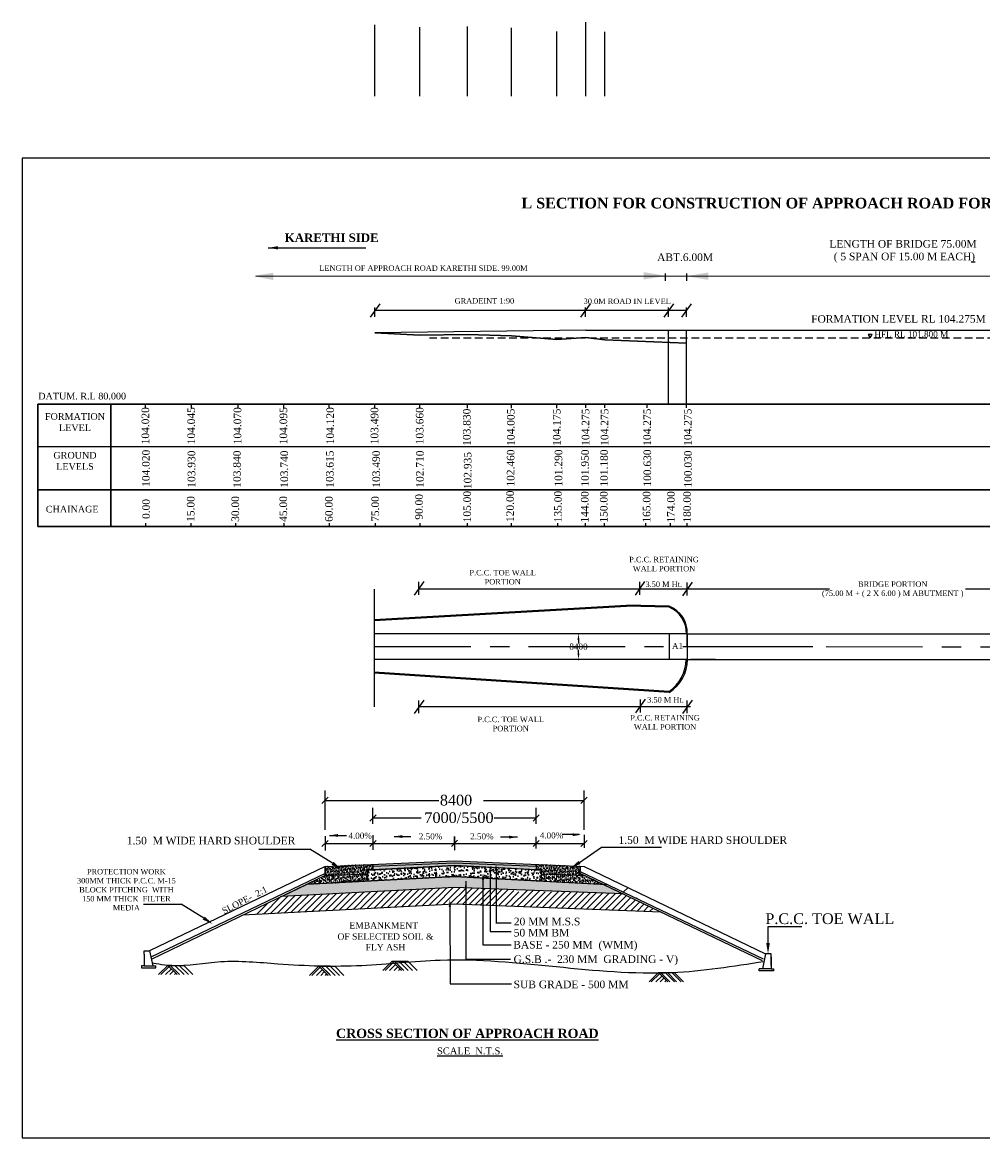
# Model space of a CAD drawing. Header units: millimetres. Extents: x -27872795 to 29991973, y -11755161 to 541449.
# Tile 9 of 37: x -22667404 to -22351244, y -11704095 to -11337004. Entities that reach past the tile are written whole.
import ezdxf

# ---------------------------------------------------------------- set-up
doc = ezdxf.new("R2010")
doc.units = ezdxf.units.MM
doc.header["$MEASUREMENT"] = 0
doc.linetypes.add('CENTER', pattern=[50.8, 31.75, -6.35, 6.35, -6.35])
doc.linetypes.add('DASED', pattern=[0.375, 0.25, -0.125])
doc.styles.get("Standard").update_dxf_attribs({"font": 'times.ttf'})
doc.dimstyles.get("Standard").update_dxf_attribs({"dimtxt": 400, "dimasz": 300, "dimexe": 150, "dimexo": 100, "dimgap": 0.09, "dimtad": 1, "dimtih": 1, "dimtoh": 1, "dimdec": 0, "dimzin": 0, "dimdsep": 46, "dimtxsty": 'Standard', "dimcen": 0.09, "dimadec": 0, "dimazin": 0, "dimtfac": 1, "dimtdec": 0, "dimtofl": 0, "dimtmove": 0, "dimatfit": 3, "dimfxl": 150, "dimtolj": 1, "dimtzin": 0, "dimarcsym": 0})
pattern_1 = [(37.5, (-27860988, -8935270.4), (-31.18171, 953.77777), [0, -752.4, 0, -841.5, 0, -804.375]), (7.5, (-27860988, -8935270.4), (876.03947, 1396.9623), [0, -405.9, 0, -678.15, 0, -259.875]), (327.5, (-27861596.8, -8935270.4), (1541.50022, 2.80123), [0, -247.5, 0, -891, 0, -1163.25]), (317.5, (-27861596.8, -8935270.4), (1488.03267, 434.4494), [0, -123.75, 0, -584.1, 0, -668.25])]
pattern_2 = [(37.5, (-27860988, -8935270.4), (-24.94537, 763.02221), [0, -601.92, 0, -673.2, 0, -643.5]), (7.5, (-27860988, -8935270.4), (700.83158, 1117.56984), [0, -324.72, 0, -542.52, 0, -207.9]), (327.5, (-27861475.05, -8935270.4), (1233.20018, 2.240985), [0, -198, 0, -712.8, 0, -930.6]), (317.5, (-27861475, -8935270.4), (1190.42614, 347.55952), [0, -99, 0, -467.28, 0, -534.6])]

# ---------------------------------------------------------------- blocks, each defined once
blk = doc.blocks.new('*D30')
at = {"color": 0, "lineweight": -2, "ltscale": 3000, "transparency": 16777216}
for p, q in [((-22484460, -11538282), (-22484160, -11538282)), ((-22484310, -11540282), (-22484310, -11541465)), ((-22484310, -11544682), (-22484310, -11543500)), ((-22484460, -11546682), (-22484160, -11546682))]:
    blk.add_line(p, q, dxfattribs=at)
at = {"color": 0, "lineweight": 25, "ltscale": 3000, "transparency": 16777216}
for points in [[(-22484643, -11540282), (-22483976, -11540282), (-22484310, -11538282)], [(-22484643, -11544682), (-22483976, -11544682), (-22484310, -11546682)]]:
    blk.add_solid(points, dxfattribs=at)
at = {"layer": 'Defpoints', "color": 0, "lineweight": 25, "ltscale": 3000, "transparency": 16777216}
for p in [(-22500000, -11538282), (-22484310, -11538282), (-22500000, -11546682)]:
    blk.add_point(p, dxfattribs=at)
at = {"color": 2, "ltscale": 3000, "transparency": 16777216, "insert": (-22484310, -11542482), "char_height": 2000, "attachment_point": 5}
blk.add_mtext('\\A1;{\\C0;8400}', dxfattribs=at)

msp = doc.modelspace()

# ---------------------------------------------------------------- hatches: boundary and pattern name
at = {"lineweight": 30}
h = msp.add_hatch(dxfattribs=at)
h.set_pattern_fill('AR-SAND', scale=396, style=0)
h.set_pattern_definition(pattern_2)
h.paths.add_polyline_path([(-22553656.3, -11617222.9), (-22553651.4, -11616059.5), (-22552017.9, -11615970.4), (-22552017.7, -11615967.2), (-22551976.3, -11614160.4), (-22567736.4, -11614828.9), (-22567736.4, -11617820.1)])
h = msp.add_hatch(dxfattribs=at)
h.set_pattern_fill('AR-CONC', scale=396, style=0)
h.set_pattern_definition([(50, (-27860988, -8935270.4), (2840.3503, -248.49845), [297, -3267]), (355, (-27860988, -8935270.4), (-549.4553, 2978.6808), [237.6, -2613.6]), (100.4514, (-27860751.3, -8935291), (2290.8972, 2730.1806), [252.4112, -2776.5228]), (46.1842, (-27860988, -8934478.4), (4226.2746, -655.4553), [445.5, -4900.5]), (96.6356, (-27860635.8, -8934533), (3701.2643, 3857.5068), [378.6167, -4164.7835]), (351.1842, (-27860988, -8934478.4), (3701.2613, 3857.5097), [356.4, -3920.4]), (21, (-27860592, -8934676.4), (2363.7519, -1594.3708), [297, -3267]), (326, (-27860592, -8934676.4), (963.5287, 2871.5942), [237.6, -2613.6]), (71.4514, (-27860395, -8934809.3), (3327.2816, 1277.2208), [252.4112, -2776.5228]), (37.5, (-27860988, -8935270.4), (48.15303, 1318.25966), [0, -2581.92, 0, -2653.2, 0, -2623.5]), (7.5, (-27860988, -8935270.4), (1041.75537, 1561.87038), [0, -1512.72, 0, -2522.52, 0, -999.9]), (327.5, (-27861871, -8935270.4), (2113.93685, -89.3173), [0, -990, 0, -3088.8, 0, -4098.6]), (317.5, (-27862267, -8935270.4), (2309.41723, 396.41573), [0, -1287, 0, -2051.28, 0, -2910.6])])
h.paths.add_polyline_path([(-22511489.7, -11615244.7), (-22525102.7, -11614501.6), (-22553651.4, -11616059.5), (-22553666.5, -11619621.5), (-22525120.9, -11618142.2), (-22511489.7, -11618848.8)])
h.paths.add_polyline_path([(-22496564.4, -11615981.1), (-22498235.9, -11615981.1), (-22498235.9, -11615968.3), (-22511489.7, -11615244.7), (-22511489.7, -11618848.8), (-22496579.5, -11619621.8), (-22496573.4, -11617801.4)])
h = msp.add_hatch(dxfattribs=at)
h.set_pattern_fill('AR-CONC', scale=297, style=0)
h.set_pattern_definition([(50, (-27860988, -8935270.4), (2130.26274, -186.37384), [222.75, -2450.25]), (355, (-27860988, -8935270.4), (-412.0915, 2234.0106), [178.2, -1960.2]), (100.4514, (-27860810.5, -8935286), (1718.17286, 2047.63544), [189.3084, -2082.3921]), (46.1842, (-27860988, -8934676.4), (3169.7059, -491.5915), [334.125, -3675.375]), (96.6356, (-27860723.8, -8934717.4), (2775.9482, 2893.13), [283.9626, -3123.5876]), (351.1842, (-27860988, -8934676.4), (2775.946, 2893.1322), [267.3, -2940.3]), (21, (-27860691, -8934824.9), (1772.81394, -1195.7781), [222.75, -2450.25]), (326, (-27860691, -8934825), (722.6465, 2153.6956), [178.2, -1960.2]), (71.4514, (-27860543.2, -8934924.5), (2495.4612, 957.9156), [189.3084, -2082.3921]), (37.5, (-27860988, -8935270.4), (36.11477, 988.69475), [0, -1936.44, 0, -1989.9, 0, -1967.625]), (7.5, (-27860988, -8935270.4), (781.31653, 1171.40278), [0, -1134.54, 0, -1891.89, 0, -749.925]), (327.5, (-27861650.3, -8935270.4), (1585.45264, -66.98797), [0, -742.5, 0, -2316.6, 0, -3073.95]), (317.5, (-27861947.3, -8935270.4), (1732.06292, 297.3118), [0, -965.25, 0, -1538.46, 0, -2182.95])])
h.paths.add_polyline_path([(-22525108, -11613622.6), (-22498231.9, -11614762.6), (-22498230, -11614160.8), (-22525108, -11613020.7), (-22551976.3, -11614160.4), (-22551990.1, -11614762.9)])
h.paths.add_polyline_path([(-22525102.7, -11614501.6), (-22498235.9, -11615967.9), (-22498231.9, -11614762.6), (-22525108, -11613622.6), (-22551976.3, -11614762.3), (-22551976.3, -11615968.1)])
h = msp.add_hatch(dxfattribs=at)
h.set_pattern_fill('AR-SAND', scale=396, style=0)
h.set_pattern_definition(pattern_2)
h.paths.add_polyline_path([(-22498230, -11614160.8), (-22498230, -11614762.7), (-22498231.9, -11614762.7), (-22498231.9, -11615894.6), (-22496564.4, -11615981.1), (-22496569.5, -11617222.5), (-22483847.6, -11617762.1), (-22483720.9, -11614776.2)])
h = msp.add_hatch()
h.set_pattern_fill('AR-CONC', scale=495, style=0)
h.set_pattern_definition([(50, (-27860988, -8935270.4), (3550.4379, -310.623), [371.25, -4083.75]), (355, (-27860988, -8935270.4), (-686.819, 3723.351), [297, -3267]), (100.4514, (-27860692, -8935296.3), (2863.6214, 3412.7257), [315.514, -3470.6535]), (46.1842, (-27860988, -8934280.4), (5282.8432, -819.319), [556.875, -6125.625]), (96.6356, (-27860547.7, -8934348.7), (4626.5804, 4821.8835), [473.271, -5205.9793]), (351.1842, (-27860988, -8934280.4), (4626.5766, 4821.887), [445.5, -4900.5]), (21, (-27860493, -8934528), (2954.6899, -1992.9635), [371.25, -4083.75]), (326, (-27860493, -8934528), (1204.411, 3589.4927), [297, -3267]), (71.4514, (-27860246.7, -8934694), (4159.102, 1596.526), [315.514, -3470.6535]), (37.5, (-27860988, -8935270.4), (60.19128, 1647.82458), [0, -3227.4, 0, -3316.5, 0, -3279.375]), (7.5, (-27860988, -8935270.4), (1302.1942, 1952.33797), [0, -1890.9, 0, -3153.15, 0, -1249.875]), (327.5, (-27862091.8, -8935270.4), (2642.42106, -111.64662), [0, -1237.5, 0, -3861, 0, -5123.25]), (317.5, (-27862586.8, -8935270.4), (2886.7715, 495.5197), [0, -1608.75, 0, -2564.1, 0, -3638.25])])
h.paths.add_polyline_path([(-22525120.9, -11618142.2), (-22573622.4, -11620655.7), (-22582088.1, -11624734.1), (-22525139, -11621782.7), (-22513383.3, -11622228.5), (-22513383.3, -11618750.7)])
h.paths.add_polyline_path([(-22511459.4, -11618850.4), (-22511459.4, -11622301.5), (-22469554.1, -11623890.6), (-22476295.8, -11620673.4)])
h.paths.add_polyline_path([(-22511459.4, -11618850.4), (-22513383.3, -11618750.7), (-22513383.3, -11622228.5), (-22511459.4, -11622301.5)])
h = msp.add_hatch(dxfattribs=at)
h.set_pattern_fill('AR-SAND', scale=495, style=0)
h.set_pattern_definition(pattern_1)
h.paths.add_polyline_path([(-22567736.4, -11617820.1), (-22573622.4, -11620655.7), (-22553666.5, -11619621.5), (-22553656.3, -11617222.9)])
h = msp.add_hatch(dxfattribs=at)
h.set_pattern_fill('AR-SAND', scale=495, style=0)
h.set_pattern_definition(pattern_1)
h.paths.add_polyline_path([(-22476295.8, -11620673.4), (-22482254.9, -11617829.7), (-22496569.5, -11617222.5), (-22496579.5, -11619621.8)])

# ---------------------------------------------------------------- linework, layer by layer
at = {"color": 1, "lineweight": 25, "ltscale": 2000}
for p, q in [((-22551342.2, -11361279.4), (-22551342.2, -11337789.4)), ((-22536505.5, -11361279.4), (-22536505.5, -11338569.4)), ((-22520794.7, -11361279.4), (-22520794.7, -11338344.4)), ((-22506383.7, -11361279.4), (-22506383.7, -11338819.4)), ((-22481927.5, -11361279.4), (-22481927.5, -11337004.4)), ((-22481927.5, -11361279.4), (-22481927.5, -11339329.4)), ((-22491383.7, -11361279.4), (-22491383.7, -11339989.4)), ((-22475672.9, -11361279.4), (-22475672.9, -11340099.4))]:
    msp.add_line(p, q, dxfattribs=at)
at = {"color": 7, "lineweight": 25, "ltscale": 2000}
for p, q in [((-22586481.1, -11411214), (-22554337.1, -11411214)), ((-22455654.9, -11422143), (-22455654.9, -11419635)), ((-22448773.4, -11419635), (-22448773.4, -11422143)), ((-22590516.2, -11420503), (-21889600.2, -11420382.5)), ((-22551342.2, -11433883.4), (-22551342.2, -11430903.9)), ((-22482038.9, -11433883.4), (-22482038.9, -11430903.9)), ((-22454658.5, -11433883.4), (-22454658.5, -11430903.9)), ((-22448773.4, -11433883.4), (-22448773.4, -11430903.9)), ((-22482038.9, -11431862.7), (-22551342.2, -11431862.7)), ((-22448773.4, -11431862.7), (-22483427.9, -11431862.7)), ((-22551522.5, -11523529.7), (-22551522.5, -11562269.9))]:
    msp.add_line(p, q, dxfattribs=at)
at = {"color": 7}
for p, q in [((-22549758.2, -11429645.4), (-22552926.2, -11434079.9)), ((-22480454.9, -11429645.4), (-22483622.9, -11434079.9)), ((-22453074.5, -11429645.4), (-22456242.5, -11434079.9)), ((-22447189.4, -11429645.4), (-22450357.4, -11434079.9)), ((-22662254.6, -11463894.8), (-22662254.6, -11462651.3)), ((-22662254.6, -11463894.8), (-22662254.6, -11462651.3)), ((-22626835.7, -11464020.8), (-22626835.7, -11462651.3)), ((-22611650.4, -11464020.8), (-22611650.4, -11462651.3)), ((-22596342.2, -11464020.8), (-22596342.2, -11462651.3)), ((-22596342.2, -11464020.8), (-22596342.2, -11462651.3)), ((-22596342.2, -11464020.8), (-22596342.2, -11462651.3)), ((-22581342.2, -11464020.8), (-22581342.2, -11462651.3)), ((-22581342.2, -11464020.8), (-22581342.2, -11462651.3)), ((-22581342.2, -11464020.8), (-22581342.2, -11462651.3)), ((-22581342.2, -11464020.8), (-22581342.2, -11462651.3)), ((-22581342.2, -11464020.8), (-22581342.2, -11462651.3)), ((-22566342.2, -11464020.8), (-22566342.2, -11462651.3)), ((-22566342.2, -11464020.8), (-22566342.2, -11462651.3)), ((-22566342.2, -11464020.8), (-22566342.2, -11462651.3)), ((-22566342.2, -11464020.8), (-22566342.2, -11462651.3)), ((-22566342.2, -11464020.8), (-22566342.2, -11462651.3)), ((-22551342.2, -11464020.8), (-22551342.2, -11462651.3)), ((-22551342.2, -11464020.8), (-22551342.2, -11462651.3)), ((-22551342.2, -11464020.8), (-22551342.2, -11462651.3)), ((-22536505.5, -11464020.8), (-22536505.5, -11462651.3)), ((-22536505.5, -11464020.8), (-22536505.5, -11462651.3)), ((-22536505.5, -11464020.8), (-22536505.5, -11462651.3)), ((-22520794.7, -11464020.8), (-22520794.7, -11462651.3)), ((-22520794.7, -11464020.8), (-22520794.7, -11462651.3)), ((-22520794.7, -11464020.8), (-22520794.7, -11462651.3)), ((-22506383.7, -11464020.8), (-22506383.7, -11462651.3)), ((-22506383.7, -11464020.8), (-22506383.7, -11462651.3)), ((-22506383.7, -11464020.8), (-22506383.7, -11462651.3)), ((-22491383.7, -11464020.8), (-22491383.7, -11462651.3)), ((-22491383.7, -11464020.8), (-22491383.7, -11462651.3)), ((-22481927.5, -11463894.8), (-22481927.5, -11462651.3)), ((-22475672.9, -11463894.8), (-22475672.9, -11462651.3)), ((-22475672.9, -11463894.8), (-22475672.9, -11462651.3)), ((-22461662.1, -11463894.8), (-22461662.1, -11462651.3)), ((-22448774.4, -11463894.8), (-22448774.4, -11462651.3)), ((-22662254.6, -11476574.2), (-22427779.9, -11476574.2)), ((-22427779.9, -11476574.2), (-21874600.2, -11476574.2)), ((-22535234.9, -11521059.4), (-22538402.9, -11525493.9)), ((-22536818.9, -11525383.3), (-22536818.9, -11521170)), ((-22462531.7, -11521059.4), (-22465699.7, -11525493.9)), ((-22464115.7, -11525383.3), (-22464115.7, -11521170)), ((-22446893.8, -11521312.4), (-22450061.8, -11525746.9)), ((-22448477.8, -11525636.3), (-22448477.8, -11521423)), ((-22458076.2, -11523529.7), (-22536818.9, -11523529.7)), ((-22447387.2, -11523529.7), (-22499696.4, -11523529.7)), ((-22427779.9, -11523529.7), (-22448477.8, -11523529.7)), ((-22401663.5, -11523529.7), (-22427779.9, -11523529.7)), ((-22416770, -11523529.7), (-22427779.9, -11523529.7)), ((-21919600.2, -11523529.7), (-22356864.1, -11523529.7)), ((-22454477.8, -11538282.2), (-22454477.8, -11546682.2)), ((-22448477.8, -11538282.2), (-22427779.9, -11538282.2)), ((-22427779.9, -11538282.2), (-21889600.2, -11538282.2)), ((-22448477.8, -11546682.2), (-22427779.9, -11546682.2)), ((-22427779.9, -11546682.2), (-21889600.2, -11546682.2)), ((-22535234.9, -11560064.5), (-22538402.9, -11564499)), ((-22536818.9, -11564388.4), (-22536818.9, -11560175.1)), ((-22499696.4, -11562269.9), (-22536818.9, -11562269.9)), ((-22447387.2, -11562269.9), (-22499696.4, -11562269.9)), ((-22462350.9, -11559799.6), (-22465518.9, -11564234.1)), ((-22463934.9, -11564123.5), (-22463934.9, -11559910.3)), ((-22446893.8, -11560052.7), (-22450061.8, -11564487.2)), ((-22448477.8, -11564376.5), (-22448477.8, -11560163.3)), ((-22567731.5, -11602746.5), (-22567731.5, -11589871.9)), ((-22482479.6, -11602746.5), (-22482479.6, -11589871.9)), ((-22567731.5, -11593091.2), (-22530311.6, -11593091.2)), ((-22551976.3, -11600815.9), (-22551976.3, -11595555)), ((-22515594.3, -11593091.2), (-22482479.6, -11593091.2)), ((-22498239.1, -11600815.9), (-22498239.1, -11595555)), ((-22551976.3, -11598859.5), (-22536113.7, -11598859.5)), ((-22512104.1, -11598859.5), (-22498239.1, -11598859.5)), ((-22566716.6, -11606238.8), (-22568746.5, -11608268.6)), ((-22567731.5, -11604907.8), (-22567731.5, -11609599.5)), ((-22567731.5, -11607253.7), (-22482479.6, -11607253.7)), ((-22566224.4, -11604639.5), (-22560680.2, -11604639.5)), ((-22550961.4, -11606238.8), (-22552991.2, -11608268.6)), ((-22551976.3, -11604494.8), (-22551976.3, -11609390.7)), ((-22545038.3, -11605002.3), (-22539494.1, -11605002.3)), ((-22524090.6, -11606225.6), (-22526120.5, -11608255.4)), ((-22525105.6, -11607253.7), (-22525105.6, -11604996)), ((-22525105.6, -11604996), (-22525105.6, -11609485.1)), ((-22504413, -11605151.7), (-22509957.2, -11605151.7)), ((-22497224.2, -11606238.8), (-22499254, -11608268.6)), ((-22498239.1, -11608864.8), (-22498239.1, -11605090.4)), ((-22484106.8, -11604361.2), (-22489650.9, -11604361.2)), ((-22481464.6, -11606238.8), (-22483494.5, -11608268.6)), ((-22482479.6, -11604473.2), (-22482479.6, -11608655.9)), ((-22589543.8, -11609172.6), (-22572698.8, -11609163.1)), ((-22565263.8, -11613776.4), (-22572698.8, -11609163.1)), ((-22483950.7, -11613491.9), (-22476785.2, -11608470.2)), ((-22476785.2, -11608470.2), (-22457003.2, -11608470.2)), ((-22567736.4, -11614828.9), (-22525108, -11613020.7)), ((-22525102.7, -11614501.6), (-22553651.4, -11616059.5)), ((-22551976.3, -11614762.3), (-22525108, -11613622.6)), ((-22525108, -11613020.7), (-22482479.6, -11614828.9)), ((-22525108, -11613622.6), (-22498230, -11614762.7)), ((-22498239.1, -11615968.1), (-22525102.7, -11614501.6)), ((-22498230, -11614160.8), (-22498235.9, -11615981.1)), ((-22567736.4, -11614828.9), (-22625487.6, -11642650.7)), ((-22567736.4, -11617096.3), (-22625062.6, -11644713.3)), ((-22567736.4, -11617820.1), (-22624993.5, -11645403.9)), ((-22567736.4, -11617820.1), (-22553657.2, -11617222.9)), ((-22525120.9, -11618142.2), (-22474925.7, -11620744.4)), ((-22513383.3, -11616750.4), (-22513383.3, -11636205.4)), ((-22511459.4, -11616185.7), (-22511459.4, -11633336.2)), ((-22498771.4, -11615968.1), (-22498239.1, -11615968.1)), ((-22496564.4, -11615981.1), (-22496573.4, -11617801.4)), ((-22496570.6, -11617222.4), (-22482254.9, -11617829.7)), ((-22483818.8, -11617083.4), (-22423794.9, -11645727.3)), ((-22483794.5, -11616512.1), (-22423542.4, -11645265)), ((-22482479.6, -11614828.9), (-22422745.9, -11643605.7)), ((-22525139, -11621782.7), (-22582088.1, -11624734.1)), ((-22535809.6, -11627795.2), (-22530051.8, -11622037.3)), ((-22533539, -11627677.5), (-22527781.2, -11621919.7)), ((-22531268.4, -11627559.9), (-22525510.6, -11621802)), ((-22528997.8, -11627442.2), (-22523404.2, -11621848.5)), ((-22526688.9, -11627286.2), (-22521329.9, -11621927.2)), ((-22469554.1, -11623890.6), (-22525139, -11621782.7)), ((-22524518, -11627268.2), (-22519255.6, -11622005.8)), ((-22521382.8, -11619711.6), (-22521389.5, -11645340.5)), ((-22515749.7, -11619266.1), (-22515755.3, -11640625.6)), ((-22469572.3, -11623299.1), (-22468116.3, -11621843.1)), ((-22469572.3, -11623299.1), (-22468116.3, -11621843.1)), ((-22469572.3, -11623299.1), (-22468116.3, -11621843.1)), ((-22588033.7, -11630501.7), (-22582275.9, -11624743.9)), ((-22588033.7, -11630501.7), (-22582275.9, -11624743.9)), ((-22585763.1, -11630384.1), (-22580005.3, -11624626.2)), ((-22583492.5, -11630266.4), (-22577734.6, -11624508.5)), ((-22581221.9, -11630148.7), (-22575464, -11624390.8)), ((-22578951.3, -11630031), (-22573193.4, -11624273.2)), ((-22578951.3, -11630031), (-22573193.4, -11624273.2)), ((-22576680.7, -11629913.4), (-22570922.8, -11624155.5)), ((-22576680.7, -11629913.4), (-22570922.8, -11624155.5)), ((-22574410.1, -11629795.7), (-22568652.2, -11624037.8)), ((-22572139.4, -11629678), (-22566381.6, -11623920.1)), ((-22569868.8, -11629560.3), (-22564111, -11623802.5)), ((-22567598.2, -11629442.7), (-22561840.4, -11623684.8)), ((-22565327.6, -11629325), (-22559569.7, -11623567.1)), ((-22563057, -11629207.3), (-22557299.1, -11623449.4)), ((-22560786.4, -11629089.6), (-22554886.1, -11623189.4)), ((-22558515.8, -11628972), (-22552733.2, -11623189.4)), ((-22556245.2, -11628854.3), (-22550487.3, -11623096.4)), ((-22553713.4, -11628475.5), (-22548216.7, -11622978.7)), ((-22551703.9, -11628618.9), (-22545946.1, -11622861.1)), ((-22549433.3, -11628501.3), (-22543675.5, -11622743.4)), ((-22547162.7, -11628383.6), (-22541404.8, -11622625.7)), ((-22544892.1, -11628265.9), (-22539134.2, -11622508)), ((-22542621.5, -11628148.2), (-22536863.6, -11622390.4)), ((-22540350.9, -11628030.6), (-22534593, -11622272.7)), ((-22538080.3, -11627912.9), (-22532322.4, -11622155)), ((-22522443.7, -11627346.9), (-22517181.3, -11622084.5)), ((-22520369.4, -11627425.5), (-22515107, -11622163.2)), ((-22518295.1, -11627504.2), (-22513032.8, -11622241.8)), ((-22516700.1, -11627564.7), (-22511665.8, -11622293.7)), ((-22514815.2, -11627636.1), (-22509552.8, -11622373.8)), ((-22512591.2, -11627565.1), (-22507478.5, -11622452.4)), ((-22510438.2, -11627565.1), (-22505601.8, -11622728.7)), ((-22508592.3, -11627872.1), (-22503909.6, -11623189.4)), ((-22506518, -11627950.8), (-22501255.7, -11622688.4)), ((-22504443.8, -11628029.4), (-22499181.4, -11622767.1)), ((-22502369.5, -11628108.1), (-22497107.1, -11622845.7)), ((-22502369.5, -11628108.1), (-22497450.7, -11623189.4)), ((-22500295.2, -11628186.8), (-22495297.8, -11623189.4)), ((-22498220.9, -11628265.4), (-22493144.9, -11623189.4)), ((-22496146.7, -11628344.1), (-22490884.3, -11623081.7)), ((-22494072.4, -11628422.7), (-22488839, -11623189.4)), ((-22491998.1, -11628501.4), (-22486686, -11623189.4)), ((-22491998.1, -11628501.4), (-22487474.4, -11623977.7)), ((-22489923.8, -11628580.1), (-22484750.7, -11623406.9)), ((-22487849.5, -11628658.7), (-22482587.2, -11623396.4)), ((-22487849.5, -11628658.7), (-22482587.2, -11623396.4)), ((-22485775.3, -11628737.4), (-22480512.9, -11623475)), ((-22485775.3, -11628737.4), (-22480512.9, -11623475)), ((-22483701, -11628816), (-22478438.6, -11623553.7)), ((-22483701, -11628816), (-22478438.6, -11623553.7)), ((-22481626.7, -11628894.7), (-22476364.3, -11623632.3)), ((-22481626.7, -11628894.7), (-22476364.3, -11623632.3)), ((-22481626.7, -11628894.7), (-22476364.3, -11623632.3)), ((-22481626.7, -11628894.7), (-22476364.3, -11623632.3)), ((-22479552.4, -11628973.4), (-22474290.1, -11623711)), ((-22479552.4, -11628973.4), (-22474290.1, -11623711)), ((-22479552.4, -11628973.4), (-22474290.1, -11623711)), ((-22479552.4, -11628973.4), (-22474290.1, -11623711)), ((-22479552.4, -11628973.4), (-22474290.1, -11623711)), ((-22479552.4, -11628973.4), (-22474290.1, -11623711)), ((-22477478.1, -11629052), (-22472215.8, -11623789.7)), ((-22477478.1, -11629052), (-22472215.8, -11623789.7)), ((-22477478.1, -11629052), (-22472215.8, -11623789.7)), ((-22475403.9, -11629130.7), (-22470141.5, -11623868.3)), ((-22475403.9, -11629130.7), (-22470141.5, -11623868.3)), ((-22475403.9, -11629130.7), (-22470141.5, -11623868.3)), ((-22475403.9, -11629130.7), (-22470141.5, -11623868.3)), ((-22473329.6, -11629209.3), (-22468509.4, -11624389.1)), ((-22473329.6, -11629209.3), (-22468509.4, -11624389.1)), ((-22473329.6, -11629209.3), (-22468509.4, -11624389.1)), ((-22473329.6, -11629209.3), (-22468509.4, -11624389.1)), ((-22471255.3, -11629288), (-22467052, -11625084.6)), ((-22471255.3, -11629288), (-22467052, -11625084.6)), ((-22471255.3, -11629288), (-22467052, -11625084.6)), ((-22471255.3, -11629288), (-22467052, -11625084.6)), ((-22471255.3, -11629288), (-22467052, -11625084.6)), ((-22468114.9, -11623994.6), (-22468067.2, -11623947)), ((-22468114.9, -11623994.6), (-22468067.2, -11623947)), ((-22468114.9, -11623994.6), (-22468067.2, -11623947)), ((-22468114.9, -11623994.6), (-22468067.2, -11623947)), ((-22465200, -11625385.6), (-22464977.7, -11625163.3)), ((-22465200, -11625385.6), (-22464977.7, -11625163.3)), ((-22465200, -11625385.6), (-22464977.7, -11625163.3)), ((-22465200, -11625385.6), (-22464977.7, -11625163.3)), ((-22627525.5, -11627205.9), (-22615108.4, -11627196.4)), ((-22607673.4, -11631809.7), (-22615108.4, -11627196.4)), ((-22525166.3, -11627243.6), (-22594786.7, -11630851.7)), ((-22590304.4, -11630619.4), (-22586585.9, -11626900.9)), ((-22526658.7, -11628006.5), (-22526580, -11653462.4)), ((-22457120.6, -11629824), (-22525166.3, -11627243.6)), ((-22469181, -11629366.7), (-22465594.5, -11625780.1)), ((-22469181, -11629366.7), (-22465594.5, -11625780.1)), ((-22469181, -11629366.7), (-22465594.5, -11625780.1)), ((-22469181, -11629366.7), (-22465594.5, -11625780.1)), ((-22467106.8, -11629445.3), (-22464137.1, -11626475.7)), ((-22467106.8, -11629445.3), (-22464137.1, -11626475.7)), ((-22467106.8, -11629445.3), (-22464137.1, -11626475.7)), ((-22467106.8, -11629445.3), (-22464137.1, -11626475.7)), ((-22467106.8, -11629445.3), (-22464137.1, -11626475.7)), ((-22467106.8, -11629445.3), (-22464137.1, -11626475.7)), ((-22465032.5, -11629524), (-22462679.7, -11627171.2)), ((-22465032.5, -11629524), (-22462679.7, -11627171.2)), ((-22465032.5, -11629524), (-22462679.7, -11627171.2)), ((-22465032.5, -11629524), (-22462679.7, -11627171.2)), ((-22465032.5, -11629524), (-22462679.7, -11627171.2)), ((-22465032.5, -11629524), (-22462679.7, -11627171.2)), ((-22465032.5, -11629524), (-22462679.7, -11627171.2)), ((-22465032.5, -11629524), (-22462679.7, -11627171.2)), ((-22465032.5, -11629524), (-22462679.7, -11627171.2)), ((-22463789.2, -11626127.7), (-22463742.6, -11626081.1)), ((-22462958.2, -11629602.6), (-22461222.2, -11627866.7)), ((-22462958.2, -11629602.6), (-22461222.2, -11627866.7)), ((-22462958.2, -11629602.6), (-22461222.2, -11627866.7)), ((-22462958.2, -11629602.6), (-22461222.2, -11627866.7)), ((-22462958.2, -11629602.6), (-22461222.2, -11627866.7)), ((-22460883.9, -11629681.3), (-22459764.8, -11628562.2)), ((-22513383.3, -11636205.4), (-22506438.3, -11636205.4)), ((-22511526.4, -11633336.2), (-22506437, -11633336.2)), ((-22421913.2, -11640000), (-22421913.2, -11634553.4)), ((-22421913.2, -11634553.4), (-22410755.7, -11634553.4)), ((-22627300.2, -11643682.9), (-22627300.2, -11642650.7)), ((-22627300.2, -11642650.7), (-22625487.6, -11642650.7)), ((-22627300.2, -11643682.9), (-22627300.2, -11647569.9)), ((-22625487.6, -11642650.7), (-22624473.9, -11647569.9)), ((-22515755.3, -11640625.6), (-22506437, -11640625.6)), ((-22422745.9, -11643605.7), (-22423759.7, -11648524.9)), ((-22420933.4, -11643605.7), (-22422745.9, -11643605.7)), ((-22420933.4, -11644638), (-22420933.4, -11643605.7)), ((-22627300.2, -11647569.9), (-22628147.6, -11647569.9)), ((-22628147.6, -11647569.9), (-22628147.6, -11648210.8)), ((-22627300.2, -11647569.9), (-22623438.5, -11647569.9)), ((-22623438.5, -11648210.8), (-22623438.5, -11647569.9)), ((-22622515.9, -11650438), (-22619449.1, -11647371.1)), ((-22621777.6, -11650438), (-22619079.9, -11647740.3)), ((-22619449.1, -11647371.1), (-22616382.2, -11650438)), ((-22619449.1, -11647371.1), (-22614280.8, -11647371.1)), ((-22618710.7, -11647371.1), (-22616013, -11650068.8)), ((-22618710.7, -11647371.1), (-22615643.9, -11650438)), ((-22617234.1, -11647371.1), (-22614167.2, -11650438)), ((-22615757.5, -11647371.1), (-22612690.6, -11650438)), ((-22614280.8, -11647371.1), (-22611213.9, -11650438)), ((-22572805, -11650661.7), (-22569738.1, -11647594.8)), ((-22569738.1, -11647594.8), (-22566671.2, -11650661.7)), ((-22569738.1, -11647594.8), (-22564569.9, -11647594.8)), ((-22568999.8, -11647594.8), (-22566302.1, -11650292.5)), ((-22568999.8, -11647594.8), (-22565932.9, -11650661.7)), ((-22567523.2, -11647594.8), (-22564456.3, -11650661.7)), ((-22566046.5, -11647594.8), (-22562979.6, -11650661.7)), ((-22564569.9, -11647594.8), (-22561503, -11650661.7)), ((-22548731.4, -11649082.9), (-22545664.5, -11646016)), ((-22547993.1, -11649082.9), (-22545295.4, -11646385.2)), ((-22546516.5, -11649082.9), (-22544557.1, -11647123.5)), ((-22545664.5, -11646016), (-22542597.7, -11649082.9)), ((-22545664.5, -11646016), (-22540496.3, -11646016)), ((-22544926.2, -11646016), (-22542228.5, -11648713.7)), ((-22544926.2, -11646016), (-22541859.3, -11649082.9)), ((-22543449.6, -11646016), (-22540382.7, -11649082.9)), ((-22541973, -11646016), (-22538906.1, -11649082.9)), ((-22540496.3, -11646016), (-22537429.4, -11649082.9)), ((-22521388.6, -11645341.4), (-22521389.5, -11645340.5)), ((-22521388.6, -11645341.4), (-22506669.7, -11645341.4)), ((-22423035.1, -11644638), (-22422963.2, -11644638)), ((-22420933.4, -11647456), (-22420933.4, -11644240.6)), ((-22420933.4, -11644638), (-22420933.4, -11648524.9)), ((-22628147.6, -11648210.8), (-22623438.5, -11648210.8)), ((-22620301, -11650438), (-22618341.6, -11648478.6)), ((-22618824.3, -11650438), (-22617603.3, -11649216.9)), ((-22617347.7, -11650438), (-22616864.9, -11649955.2)), ((-22572066.7, -11650661.7), (-22569369, -11647964)), ((-22570590, -11650661.7), (-22568630.6, -11648702.3)), ((-22569113.4, -11650661.7), (-22567892.3, -11649440.6)), ((-22567636.8, -11650661.7), (-22567154, -11650178.9)), ((-22545039.8, -11649082.9), (-22543818.7, -11647861.8)), ((-22543563.2, -11649082.9), (-22543080.4, -11648600.1)), ((-22461077.3, -11652847.4), (-22458010.4, -11649780.5)), ((-22460338.9, -11652847.4), (-22457641.2, -11650149.7)), ((-22458862.3, -11652847.4), (-22456902.9, -11650888)), ((-22458010.4, -11649780.5), (-22454943.5, -11652847.4)), ((-22458010.4, -11649780.5), (-22452842.2, -11649780.5)), ((-22457272.1, -11649780.5), (-22454574.4, -11652478.3)), ((-22457272.1, -11649780.5), (-22454205.2, -11652847.4)), ((-22455795.4, -11649780.5), (-22452728.6, -11652847.4)), ((-22455057.1, -11649780.5), (-22451990.2, -11652847.4)), ((-22453580.5, -11649780.5), (-22450513.6, -11652847.4)), ((-22452842.2, -11649780.5), (-22449775.3, -11652847.4)), ((-22424795.1, -11649165.8), (-22424795.1, -11648524.9)), ((-22420933.4, -11648524.9), (-22424795.1, -11648524.9)), ((-22420086, -11649165.8), (-22424795.1, -11649165.8)), ((-22420933.4, -11648524.9), (-22420086, -11648524.9)), ((-22420086, -11648524.9), (-22420086, -11649165.8)), ((-22526580, -11653462.4), (-22506358.3, -11653462.4)), ((-22457385.7, -11652847.4), (-22456164.6, -11651626.3)), ((-22455909, -11652847.4), (-22455426.3, -11652364.7))]:
    msp.add_line(p, q, dxfattribs=at)
at = {"color": 0, "lineweight": 25, "ltscale": 2000}
for p, q in [((-22481927.5, -11438376.3), (-22551342.2, -11439161.3)), ((-22481927.5, -11438376.3), (-22267756.8, -11438376.3)), ((-22454658.5, -11462651.3), (-22454658.5, -11438376.3)), ((-22448774.4, -11462651.3), (-22448774.4, -11438376.3)), ((-22454658.5, -11462651.3), (-22454658.5, -11439132.1)), ((-22448773.4, -11462651.3), (-22448773.4, -11439121.9)), ((-22448773.4, -11462651.3), (-22448773.4, -11442621.3)), ((-22448773.4, -11462651.3), (-22448773.4, -11443366.9)), ((-22626750.1, -11502987.5), (-22626750.1, -11501861.5)), ((-22611788.6, -11502987.5), (-22611788.6, -11501861.5)), ((-22597152.3, -11502987.5), (-22597152.3, -11501861.5)), ((-22581215, -11502987.5), (-22581215, -11501861.5)), ((-22566253.4, -11502987.5), (-22566253.4, -11501861.5)), ((-22551183.6, -11502987.5), (-22551183.6, -11501861.5)), ((-22536438.9, -11502987.5), (-22536438.9, -11501861.5)), ((-22520826.9, -11502987.5), (-22520826.9, -11501861.5)), ((-22506407.4, -11502987.5), (-22506407.4, -11501861.5)), ((-22491125.4, -11502987.5), (-22491125.4, -11501861.5)), ((-22482023.8, -11502987.5), (-22482023.8, -11501861.5)), ((-22475739.5, -11502987.5), (-22475739.5, -11501861.5)), ((-22462089.2, -11502987.5), (-22462089.2, -11501861.5)), ((-22453966.1, -11502987.5), (-22453966.1, -11501861.5)), ((-22448550.6, -11502987.5), (-22448550.6, -11501861.5)), ((-22448477.8, -11538282.2), (-22551522.5, -11538282.2)), ((-22448477.8, -11546682.2), (-22551522.5, -11546682.2))]:
    msp.add_line(p, q, dxfattribs=at)
at = {"color": 2, "lineweight": 30, "ltscale": 2000}
for p, q in [((-22536505.5, -11439941.3), (-22551342.2, -11439161.3)), ((-22520794.7, -11439716.3), (-22536505.5, -11439941.3)), ((-22506383.7, -11440191.3), (-22520794.7, -11439716.3)), ((-22491383.7, -11441361.3), (-22506383.7, -11440191.3)), ((-22481927.5, -11440701.3), (-22491383.7, -11441361.3)), ((-22475672.9, -11441471.3), (-22481927.5, -11440701.3)), ((-22475672.9, -11441471.3), (-22448773.4, -11442621.3))]:
    msp.add_line(p, q, dxfattribs=at)
at = {"color": 7, "linetype": 'DASED', "lineweight": 25, "ltscale": 10000}
msp.add_line((-22533386.6, -11440851.3), (-21934295.7, -11440851.3), dxfattribs=at)
at = {"color": 7, "lineweight": 30, "ltscale": 2000}
for p, q in [((-22662254.6, -11502987.2), (-22662254.6, -11462651.3)), ((-22638230.3, -11502987.5), (-22638230.3, -11462651.3))]:
    msp.add_line(p, q, dxfattribs=at)
at = {"color": 7, "lineweight": 30}
for p, q in [((-22427779.9, -11462651.3), (-22662254.6, -11462651.3)), ((-21874600.2, -11462651.3), (-22427779.9, -11462651.3)), ((-22662253.9, -11502987.5), (-22431213.7, -11502987.5)), ((-22431213.7, -11502987.5), (-22427779.9, -11502987.5)), ((-22427779.9, -11502987.5), (-22174600.2, -11502987.5)), ((-22551976.3, -11614160.4), (-22552017.8, -11615970.4)), ((-22551976.3, -11614160.4), (-22551976.3, -11614762.3)), ((-22498230, -11614160.8), (-22498230, -11614762.7)), ((-22525120.9, -11618142.2), (-22573622.4, -11620655.7)), ((-22567736.4, -11614828.9), (-22567736.4, -11617820.1)), ((-22498239.1, -11615981.1), (-22496564.4, -11615981.1)), ((-22496564.4, -11615981.1), (-22496562.8, -11616690)), ((-22483720.9, -11614776.2), (-22483847.6, -11617762.1))]:
    msp.add_line(p, q, dxfattribs=at)
at = {"color": 7, "ltscale": 3000}
for p, q in [((-22551522.5, -11533541.8), (-22468477.8, -11528832.2)), ((-22551522.5, -11533841.8), (-22468477.8, -11529132.2)), ((-22454477.8, -11529192.5), (-22468477.8, -11528832.2)), ((-22468477.8, -11528832.2), (-22468477.8, -11529132.2)), ((-22454477.8, -11529492.5), (-22468477.8, -11529132.2)), ((-22448777.8, -11538282.2), (-22448777.8, -11537913.3)), ((-22448477.8, -11538282.2), (-22448777.8, -11538282.2)), ((-22448477.8, -11538282.2), (-22448477.8, -11547482.2)), ((-22448477.8, -11542482.2), (-22448477.8, -11538282.2)), ((-22447387.2, -11538282.2), (-22439227.7, -11538282.2)), ((-22439227.7, -11546682.2), (-22447387.2, -11546682.2)), ((-22454477.8, -11557271.8), (-22551522.5, -11550866.2)), ((-22454477.8, -11557571.8), (-22551522.5, -11551166.2))]:
    msp.add_line(p, q, dxfattribs=at)
at = {"color": 7, "linetype": 'CENTER', "ltscale": 1000}
for p, q in [((-22551522.5, -11542482.2), (-22427779.9, -11542482.2)), ((-22427779.9, -11542482.2), (-22407195.1, -11542482.2)), ((-22402820.3, -11542482.2), (-21889600.2, -11543109.5))]:
    msp.add_line(p, q, dxfattribs=at)
at = {"color": 7, "linetype": 'ByBlock', "lineweight": -2}
for p, q in [((-22566716.6, -11592076.3), (-22568746.5, -11594106.1)), ((-22483494.5, -11594106.1), (-22481464.6, -11592076.3)), ((-22550961.4, -11597844.6), (-22552991.2, -11599874.4)), ((-22499254, -11599874.4), (-22497224.2, -11597844.6))]:
    msp.add_line(p, q, dxfattribs=at)
at = {"color": 0, "lineweight": 25, "ltscale": 2000}
msp.add_lwpolyline([(-22667404.1, -11704094.8), (-21870367.7, -11704094.8), (-21870367.7, -11381667), (-22667404.1, -11381667)], close=True, dxfattribs=at)
at = {"color": 7, "lineweight": 25, "ltscale": 2000}
msp.add_lwpolyline([(-22388274.2, -11440845.8), (-22387623.1, -11439718.2), (-22388925.3, -11439718.2)], close=True, dxfattribs=at)
at = {"color": 7, "lineweight": 30}
for points in [[(-22662254.6, -11490896.4), (-22463024, -11490896.4), (-22453024, -11490896.4), (-22443024, -11490896.4), (-22433024, -11490896.4), (-22427779.9, -11490896.4)], [(-22427779.9, -11490896.4), (-21874600.2, -11490896.4)]]:
    msp.add_lwpolyline(points, dxfattribs=at)
at = {"color": 7}
for points in [[(-22553651.4, -11616059.5), (-22525102.7, -11614501.6), (-22496564.4, -11615981.1), (-22496579.5, -11619621.8), (-22525120.9, -11618142.2), (-22553666.5, -11619621.5), (-22553651.4, -11616059.5)], [(-22551976.3, -11614762.3), (-22525108, -11613622.6), (-22498231.9, -11614762.6), (-22498231.9, -11615968.1), (-22525102.7, -11614501.6), (-22552017.7, -11615967.2), (-22551955.6, -11614159.5)], [(-22582088.1, -11624734.1), (-22573622.4, -11620655.7), (-22525120.9, -11618142.2), (-22476295.8, -11620673.4), (-22469554.1, -11623890.6), (-22525139, -11621782.7), (-22582088.1, -11624734.1)]]:
    msp.add_lwpolyline(points, dxfattribs=at)
at = {"color": 7, "ltscale": 3000}
for centre, radius, start, end in [((-22457773.9, -11537893.3), 9304.2, 357.604324, 69.251955), ((-22457892.3, -11537949.7), 9120.5, 357.910894, 68.014458), ((-22461053.7, -11546850.8), 12577.1, 301.523734, 0.767858), ((-22462155.4, -11546355.1), 13346.1, 305.11843, 358.595483)]:
    msp.add_arc(centre, radius, start, end, dxfattribs=at)
at = {"color": 7}
msp.add_open_spline([(-22624695.6, -11646494.3), (-22624384.4, -11646620.3), (-22616010, -11648248.9), (-22601178.4, -11645202.3), (-22580349.3, -11647296.7), (-22556220.6, -11648128.5), (-22513081.8, -11642727.3), (-22468691.2, -11653273), (-22433342.3, -11647665.8), (-22423252.8, -11646065.3)], degree=3, knots=[1519.37641032, 1519.37641032, 1519.37641032, 1519.37641032, 4564.83833561, 9792.09502531, 15871.66791326, 24798.48285478, 33160.60354872, 57858.14480792, 67723.15551468, 67723.15551468, 67723.15551468, 67723.15551468], dxfattribs=at)
at = {"color": 7, "ltscale": 2000}
msp.add_solid([(-22583281.1, -11410680.7), (-22583281.1, -11411747.3), (-22586481.1, -11411214)], dxfattribs=at)
at = {"color": 7, "lineweight": 25, "ltscale": 2}
for points in [[(-22584787.1, -11419426.1), (-22584787.1, -11421856.1), (-22591314.8, -11420503)], [(-22462853.8, -11421654.4), (-22462853.8, -11419224.4), (-22455563.8, -11420439.4)], [(-22441521.8, -11419331.1), (-22441521.8, -11421761.1), (-22448811.8, -11420546.1)]]:
    msp.add_solid(points, dxfattribs=at)
at = {"color": 7}
for points in [[(-22563461.1, -11605100), (-22566313.1, -11604624.7), (-22563461.1, -11604149.4)], [(-22542266.2, -11605462.9), (-22545118.2, -11604987.5), (-22542266.2, -11604512.2)], [(-22507185.1, -11604691.1), (-22504333.1, -11605166.4), (-22507185.1, -11605641.8)], [(-22486258.8, -11603900.7), (-22483406.8, -11604376), (-22486258.8, -11604851.3)], [(-22513801, -11616750.4), (-22513420.4, -11614466.9), (-22513039.8, -11616750.4)], [(-22511844.8, -11616185.7), (-22511464.2, -11613902.2), (-22511083.6, -11616185.7)], [(-22516130.3, -11619266.1), (-22515749.7, -11616982.6), (-22515369.1, -11619266.1)], [(-22521856.1, -11622333.3), (-22521475.5, -11620049.8), (-22521094.9, -11622333.3)], [(-22527043.8, -11628076.4), (-22526663.2, -11625792.9), (-22526282.7, -11628076.4)], [(-22421321.2, -11640000), (-22421913.2, -11643552.2), (-22422505.2, -11640000)]]:
    msp.add_solid(points, dxfattribs=at)
at = {"color": 7, "ltscale": 5}
for points in [[(-22564930.9, -11613286.9), (-22562326.7, -11615774.1), (-22565596.8, -11614265.9)], [(-22483631.6, -11613990.5), (-22486942.6, -11615406.7), (-22484269.9, -11612993.2)], [(-22607340.4, -11631320.2), (-22604736.2, -11633807.4), (-22608006.4, -11632299.2)]]:
    msp.add_solid(points, dxfattribs=at)

# ---------------------------------------------------------------- texts
at = {"color": 7}
for s, height, p in [('8400', 3523.97, (-22529947.9, -11594762.8)), ('7000/5500', 3523.97, (-22535027.9, -11600529)), ('4.00%%%', 1982.24, (-22560058.2, -11605706.2)), ('4.00%%%', 1982.24, (-22497052.3, -11605617.6)), ('2.50%%%', 1982.24, (-22536861.4, -11605919.5)), ('2.50%%%', 1982.24, (-22519968.5, -11605909.4)), ('20 MM M.S.S', 2505.938, (-22505593.9, -11634209)), ('P.C.C. TOE WALL', 3523.975, (-22422792.1, -11633777.7)), ('50 MM BM', 2505.94, (-22505637.6, -11637874)), ('BASE - 250 MM  (WMM)', 2505.938, (-22505796.4, -11641841.8)), ('G.S.B .-  230 MM  GRADING - V)', 2505.938, (-22505666.5, -11646594.6)), ('SUB GRADE - 500 MM  ', 2505.938, (-22505671, -11654898.9))]:
    msp.add_text(s, height=height, dxfattribs=at).set_placement(p)
msp.add_text('SLOPE-  2:1', height=2088.281, rotation=27.411945, dxfattribs=at).set_placement((-22600982.5, -11630562.1))
at = {"color": 7, "lineweight": 25, "insert": (-22349295.8, -11394763.7), "char_height": 3500, "width": 406852.132, "attachment_point": 2}
msp.add_mtext('{\\fTimes New Roman|b1|i0|c0|p18;L SECTION FOR CONSTRUCTION OF APPROACH ROAD FOR  BRIDGE ACROSS NALA\\fTimes New Roman|b1|i1|c0|p18; \\fTimes New Roman|b1|i0|c0|p18;ON KARETHI - BHATGUNA   ROAD }', dxfattribs=at)
at = {"color": 7}
for s, insert, char_height, width, attachment_point in [('{\\fTimes New Roman|b1|i0|c0|p18;KARETHI SIDE}', (-22580998.7, -11406503.4), 2800, 276358.023, 1), ('LENGTH OF BRIDGE 75.00M \\P ( 5 SPAN OF 15.00 M EACH{\\L)}', (-22377490.6, -11408665.8), 2490.67, 50943.192, 2), (' {\\H0.62267x;ABT.6.00M}', (-22449971.8, -11413067), 4000, 20842.843, 2), (' LENGTH OF APPROACH ROAD KARETHI SIDE. 99.00M', (-22535698.4, -11417001.5), 1800, 86274.273, 2), ('GRADEINT 1:90', (-22515277.1, -11427786.2), 1800, 86274.273, 2), ('30.0M ROAD IN LEVEL', (-22468269.6, -11427918.9), 1800, 86274.273, 2), (' DATUM. R.L 80.000', (-22648115.9, -11458924.2), 2200, 29298.105, 2), ('FORMATION LEVEL', (-22650062.5, -11465639), 2200, 9755.966, 2), ('GROUND LEVELS', (-22650062.5, -11478418.9), 2200, 9755.966, 2), ('CHAINAGE', (-22650976.5, -11496128.3), 2200, 9755.966, 2), ('P.C.C. RETAINING WALL PORTION', (-22456152.6, -11515332.8), 1800, 29884.38, 5), ('P.C.C. TOE WALL PORTION', (-22509266.9, -11519636.2), 1800, 29884.38, 5), ('3.50 M Ht.', (-22456238.1, -11521955.3), 1800, 29884.38, 5), ('BRIDGE PORTION\\P(75.00 M + ( 2 X 6.00 ) M ABUTMENT )', (-22380863.1, -11523685), 1800, 49306.343, 5), ('{\\fTimes New Roman|b0|i0|c0|p18;\\C256;A1}', (-22451710.4, -11541259.8), 2000, 30982.271, 2), ('3.50 M Ht.', (-22455670.6, -11560004.5), 1800, 29884.38, 5), ('P.C.C. TOE WALL PORTION', (-22506616.6, -11567944.6), 1800, 29884.38, 5), ('P.C.C. RETAINING WALL PORTION', (-22455809, -11567405.1), 1800, 29884.38, 5), ('{\\fTimes New Roman|b0|i0|c0|p18;PROTECTION WORK\\P300MM THICK P.C.C. M-15 BLOCK PITCHING  WITH 150 MM THICK  FILTER MEDIA}', (-22633144.2, -11615655.8), 1782, 35078.153, 2), ('{\\fTimes New Roman|b0|i0|c0|p18;EMBANKMENT}', (-22548420.5, -11633169.8), 2088.281, 33364.568, 2), ('{\\fTimes New Roman|b0|i0|c0|p18;OF SELECTED SOIL & FLY ASH}', (-22547849.1, -11636842.6), 2088.281, 33364.568, 2), ('{\\fTimes New Roman|b1|i0|c0|p18;\\LCROSS SECTION OF APPROACH ROAD}', (-22520903.4, -11668232.2), 3037.5, 94978.356, 2), ('{\\LSCALE  N.T.S.}', (-22530875.5, -11674393.7), 2278.125, 47342.57, 1)]:
    msp.add_mtext(s, dxfattribs=dict(at, insert=insert, char_height=char_height, width=width, attachment_point=attachment_point))
at = {"color": 7, "lineweight": 25, "attachment_point": 2, "rotation": 0.054116}
for s, insert, char_height, width in [('FORMATION LEVEL RL 104.275M', (-22378977.4, -11433363.6), 2490.67, 66110.728), ('HFL RL 101.800 M', (-22374755.6, -11438658.6), 2000, 40681.967)]:
    msp.add_mtext(s, dxfattribs=dict(at, insert=insert, char_height=char_height, width=width))
at = {"color": 7, "char_height": 2490.67, "width": 9755.966, "attachment_point": 2, "rotation": 90}
for s, insert in [('104.020', (-22628129.9, -11469788.8)), ('104.045', (-22613054.9, -11469788.8)), ('104.070', (-22597810.4, -11469788.8)), ('104.095', (-22582698.9, -11469788.8)), ('104.120', (-22567312.4, -11469788.8)), ('103.490', (-22552721.6, -11469788.8)), ('103.660', (-22537842.9, -11469788.8)), ('103.830', (-22522331.9, -11470261.7)), ('104.005', (-22507838.4, -11470261.7)), ('104.175', (-22492720.6, -11470261.7)), ('104.275', (-22483230.1, -11470261.7)), ('104.275', (-22476975.6, -11470261.7)), ('104.275', (-22462956.4, -11470261.7)), ('104.275', (-22449586.9, -11470261.7)), ('104.020', (-22627960.4, -11483777.7)), ('103.930', (-22612960.4, -11484064.7)), ('103.840', (-22597960.4, -11484064.7)), ('103.740', (-22582417.9, -11484064.7)), ('103.615', (-22567421.9, -11484064.7)), ('103.490', (-22552162.6, -11484064.7)), ('102.710 ', (-22537767.4, -11484064.7)), ('102.935 ', (-22522046.9, -11484527.2)), ('102.460 ', (-22507894.4, -11483713.2)), ('101.290 ', (-22492146.1, -11483713.2)), ('101.950 ', (-22483400.6, -11483713.2)), ('101.180 ', (-22477146.1, -11483713.2)), ('100.630 ', (-22462894.4, -11483713.2)), ('100.030 ', (-22449511.9, -11484046.7)), ('15.00', (-22613226.4, -11497175)), ('30.00', (-22598529.4, -11497175)), ('45.00', (-22582730.4, -11497175)), ('60.00 ', (-22567730.4, -11497175)), ('75.00 ', (-22552460.1, -11497175)), ('90.00 ', (-22538064.9, -11496471.5)), ('105.00 ', (-22522217.4, -11496409.7)), ('120.00 ', (-22508064.9, -11496291)), ('135.00 ', (-22492316.6, -11496398)), ('144.00 ', (-22483502.6, -11496502.7)), ('150.00 ', (-22477248.1, -11496502.7)), ('165.00 ', (-22463133.9, -11496502.7)), ('174.00 ', (-22455131.6, -11496502.7)), ('180.00 ', (-22449819.4, -11496502.7)), ('0.00', (-22627923.4, -11497175))]:
    msp.add_mtext(s, dxfattribs=dict(at, insert=insert))
at = {"color": 7, "char_height": 2505.938, "attachment_point": 5}
for insert in [(-22605274.2, -11606341.5), (-22443373.5, -11606173.6)]:
    msp.add_mtext('1.50  M WIDE HARD SHOULDER', dxfattribs=dict(at, insert=insert))

# ---------------------------------------------------------------- dimensions: what is measured, and where the dimension line sits
at = {"color": 7, "ltscale": 3000}
dim = msp.add_linear_dim(base=(-22484309.6, -11538282.2), p1=(-22500000.1, -11546682.2), p2=(-22500000.1, -11538282.2), angle=90, text='{\\C0;8400}', dimstyle='Standard', override={"dimtxt": 2000, "dimasz": 2000, "dimclrt": 2, "dimfxlon": 1}, dxfattribs=at)
dim.commit()
dim.dimension.update_dxf_attribs({"geometry": '*D30', "text_midpoint": (-22484309.6, -11542482.2), "dimtype": 160})

doc.saveas('drawing.dxf')
